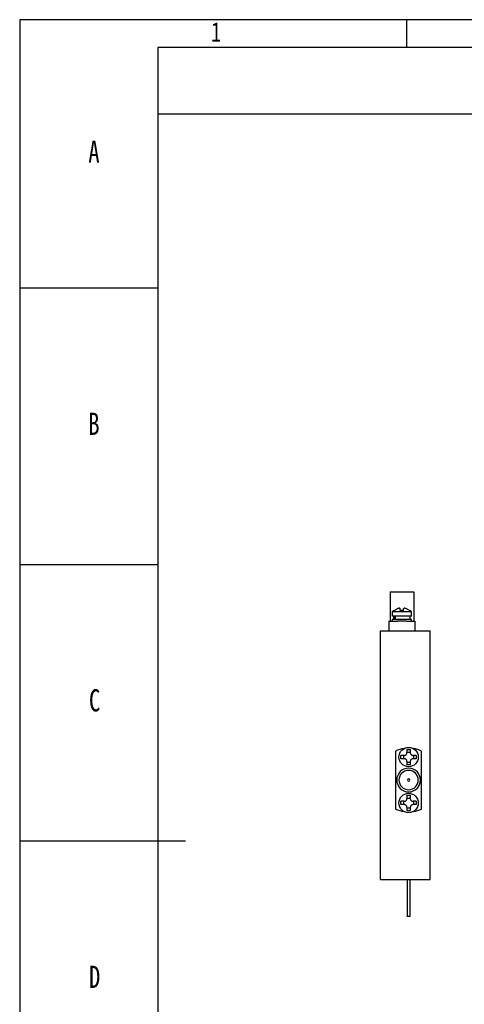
# Model space of a CAD drawing. Header units: millimetres. Extents: x 0 to 420, y 0 to 297.
# Tile 2 of 7: x 0 to 80, y 119 to 297. Entities that reach past the tile are written whole.
import ezdxf

# ---------------------------------------------------------------- set-up
doc = ezdxf.new("R2010")
doc.units = ezdxf.units.MM
for name, color, linetype in [('10', 7, 'Continuous'), ('5', 7, 'Continuous'), ('9', 7, 'Continuous')]:
    doc.layers.add(name, color=color, linetype=linetype)
doc.styles.add('SLDTEXTSTYLE1', font='hyswlongfangsong.ttf')

msp = doc.modelspace()

# ---------------------------------------------------------------- linework, layer by layer
at = {"color": 7, "linetype": 'Continuous', "lineweight": 25}
for p, q in [((67.016, 193.513), (67.016, 188.213)), ((67.016, 193.513), (71.316, 193.513)), ((71.316, 193.513), (71.316, 188.213)), ((67.416, 189.913), (67.416, 189.113)), ((69.166, 189.913), (67.416, 189.913)), ((69.166, 189.113), (67.416, 189.113)), ((67.666, 189.113), (67.666, 188.563)), ((67.706, 188.563), (67.706, 189.113)), ((67.783, 190.15), (67.782, 190.152)), ((68.366, 190.473), (67.783, 190.15)), ((67.927, 189.113), (67.927, 188.563)), ((68.866, 190.15), (68.866, 190.473)), ((70.916, 189.913), (69.166, 189.913)), ((70.916, 189.113), (69.166, 189.113)), ((69.466, 190.15), (69.466, 190.473)), ((70.55, 190.15), (69.966, 190.473)), ((70.666, 188.563), (70.666, 189.113)), ((70.916, 189.113), (70.916, 189.913)), ((66.816, 188.213), (66.816, 186.513)), ((66.816, 188.213), (68.334, 188.213)), ((67.416, 188.563), (67.416, 188.213)), ((69.166, 188.563), (67.416, 188.563)), ((69.166, 188.213), (68.334, 188.213)), ((70.916, 188.563), (69.166, 188.563)), ((69.999, 188.213), (69.166, 188.213)), ((70.041, 188.213), (71.516, 188.213)), ((70.916, 188.213), (70.916, 188.563)), ((71.516, 188.213), (71.516, 186.513)), ((65.266, 141.513), (65.266, 186.513)), ((65.266, 186.513), (74.266, 186.513)), ((74.266, 141.513), (74.266, 186.513)), ((68.016, 164.76), (68.016, 154.265)), ((69.566, 163.963), (68.983, 163.963)), ((69.466, 163.963), (69.466, 163.363)), ((70.066, 165.046), (70.066, 164.463)), ((70.066, 164.563), (70.666, 164.563)), ((70.666, 165.046), (70.666, 164.463)), ((71.75, 163.963), (71.166, 163.963)), ((71.266, 163.963), (71.266, 163.363)), ((72.716, 154.265), (72.716, 164.76)), ((69.566, 163.363), (68.983, 163.363)), ((70.066, 162.863), (70.066, 162.279)), ((70.066, 162.763), (70.666, 162.763)), ((70.666, 162.863), (70.666, 162.279)), ((71.75, 163.363), (71.166, 163.363)), ((70.066, 156.746), (70.066, 156.163)), ((70.666, 156.746), (70.666, 156.163)), ((69.566, 155.663), (68.983, 155.663)), ((69.566, 155.063), (68.983, 155.063)), ((69.466, 155.663), (69.466, 155.063)), ((70.066, 156.263), (70.666, 156.263)), ((71.75, 155.663), (71.166, 155.663)), ((71.75, 155.063), (71.166, 155.063)), ((71.266, 155.663), (71.266, 155.063)), ((70.066, 154.563), (70.066, 153.979)), ((70.066, 154.463), (70.666, 154.463)), ((70.666, 154.563), (70.666, 153.979)), ((65.266, 141.513), (74.266, 141.513)), ((70.116, 141.513), (70.116, 134.813)), ((70.616, 134.813), (70.616, 141.513)), ((70.616, 134.813), (70.116, 134.813))]:
    msp.add_line(p, q, dxfattribs=at)
for centre in [(70.366, 163.663), (70.366, 155.363)]:
    msp.add_circle(centre, 1.75, dxfattribs=at)
for centre, radius, start, end in [((70.747, 185.587), 5.46, 122.9874, 127.59844), ((67.585, 185.587), 5.46, 52.40156, 56.97349), ((70.366, 159.513), 5.75, 98.32175, 114.12292), ((70.366, 159.513), 5.75, 65.87708, 81.67825), ((70.366, 159.513), 2.15, 0, 180), ((70.366, 159.513), 1.75, 0, 180), ((70.366, 159.513), 2.15, 180, 0), ((70.366, 159.513), 1.75, 180, 0), ((70.366, 159.513), 0.19, 0, 180), ((70.366, 159.513), 0.19, 180, 0), ((70.366, 159.513), 5.75, 245.87708, 261.67825), ((70.366, 159.513), 5.75, 278.32175, 294.12292)]:
    msp.add_arc(centre, radius, start, end, dxfattribs=at)
for points, knots in [([(68.866, 190.473), (68.862, 190.497), (68.853, 190.54), (68.782, 190.578), (68.682, 190.581), (68.56, 190.553), (68.453, 190.513), (68.388, 190.483), (68.366, 190.473)], [0, 0, 0, 0, 0.2138622, 0.3936336, 0.574217, 0.736903, 0.9120015, 1, 1, 1, 1]), ([(69.966, 190.473), (69.913, 190.497), (69.814, 190.54), (69.675, 190.578), (69.57, 190.581), (69.499, 190.553), (69.47, 190.513), (69.467, 190.483), (69.466, 190.473)], [0, 0, 0, 0, 0.2138622, 0.3936336, 0.574217, 0.736903, 0.9120015, 1, 1, 1, 1]), ([(69.466, 190.15), (69.274, 190.161), (69.073, 190.171), (68.875, 190.151), (68.866, 190.15)], [0, 0, 0, 0, 0.9587009, 1, 1, 1, 1]), ([(70.551, 190.152), (70.553, 190.156), (70.556, 190.161), (70.551, 190.151), (70.55, 190.15)], [0, 0, 0, 0, 0.9174165, 1, 1, 1, 1]), ([(68.983, 163.363), (68.977, 163.555), (68.971, 163.756), (68.982, 163.954), (68.983, 163.963)], [0, 0, 0, 0, 0.9587009, 1, 1, 1, 1]), ([(69.566, 163.963), (69.62, 163.967), (69.719, 163.976), (69.857, 164.047), (69.963, 164.147), (70.033, 164.269), (70.063, 164.376), (70.065, 164.441), (70.066, 164.463)], [0, 0, 0, 0, 0.2138622, 0.3936336, 0.574217, 0.736903, 0.9120015, 1, 1, 1, 1]), ([(70.066, 165.046), (70.259, 165.052), (70.459, 165.058), (70.658, 165.047), (70.666, 165.046)], [0, 0, 0, 0, 0.9587009, 1, 1, 1, 1]), ([(70.666, 164.463), (70.671, 164.409), (70.68, 164.31), (70.751, 164.172), (70.851, 164.066), (70.972, 163.995), (71.079, 163.966), (71.145, 163.963), (71.166, 163.963)], [0, 0, 0, 0, 0.2138622, 0.3936336, 0.574217, 0.736903, 0.9120015, 1, 1, 1, 1]), ([(71.75, 163.963), (71.756, 163.77), (71.762, 163.57), (71.751, 163.371), (71.75, 163.363)], [0, 0, 0, 0, 0.9587009, 1, 1, 1, 1]), ([(70.066, 162.863), (70.062, 162.916), (70.053, 163.015), (69.982, 163.153), (69.882, 163.259), (69.76, 163.33), (69.653, 163.359), (69.588, 163.362), (69.566, 163.363)], [0, 0, 0, 0, 0.2138622, 0.3936336, 0.574217, 0.736903, 0.9120015, 1, 1, 1, 1]), ([(70.666, 162.279), (70.474, 162.273), (70.273, 162.267), (70.075, 162.278), (70.066, 162.279)], [0, 0, 0, 0, 0.95870089, 1, 1, 1, 1]), ([(71.166, 163.363), (71.113, 163.358), (71.014, 163.349), (70.875, 163.278), (70.77, 163.178), (70.699, 163.056), (70.67, 162.95), (70.667, 162.884), (70.666, 162.863)], [0, 0, 0, 0, 0.2138622, 0.3936336, 0.574217, 0.736903, 0.9120015, 1, 1, 1, 1]), ([(70.066, 156.746), (70.259, 156.752), (70.459, 156.758), (70.658, 156.747), (70.666, 156.746)], [0, 0, 0, 0, 0.9587009, 1, 1, 1, 1]), ([(68.983, 155.063), (68.977, 155.255), (68.971, 155.456), (68.982, 155.654), (68.983, 155.663)], [0, 0, 0, 0, 0.9587009, 1, 1, 1, 1]), ([(69.566, 155.663), (69.62, 155.667), (69.719, 155.676), (69.857, 155.747), (69.963, 155.847), (70.033, 155.969), (70.063, 156.076), (70.065, 156.141), (70.066, 156.163)], [0, 0, 0, 0, 0.2138622, 0.3936336, 0.574217, 0.736903, 0.9120015, 1, 1, 1, 1]), ([(70.066, 154.563), (70.062, 154.616), (70.053, 154.715), (69.982, 154.853), (69.882, 154.959), (69.76, 155.03), (69.653, 155.059), (69.588, 155.062), (69.566, 155.063)], [0, 0, 0, 0, 0.2138622, 0.3936336, 0.574217, 0.736903, 0.9120015, 1, 1, 1, 1]), ([(70.666, 156.163), (70.671, 156.109), (70.68, 156.01), (70.751, 155.872), (70.851, 155.766), (70.972, 155.695), (71.079, 155.666), (71.145, 155.663), (71.166, 155.663)], [0, 0, 0, 0, 0.2138622, 0.3936336, 0.574217, 0.736903, 0.9120015, 1, 1, 1, 1]), ([(71.166, 155.063), (71.113, 155.058), (71.014, 155.049), (70.875, 154.978), (70.77, 154.878), (70.699, 154.756), (70.67, 154.65), (70.667, 154.584), (70.666, 154.563)], [0, 0, 0, 0, 0.2138622, 0.3936336, 0.574217, 0.736903, 0.9120015, 1, 1, 1, 1]), ([(71.75, 155.663), (71.756, 155.47), (71.762, 155.27), (71.751, 155.071), (71.75, 155.063)], [0, 0, 0, 0, 0.9587009, 1, 1, 1, 1]), ([(70.666, 153.979), (70.474, 153.973), (70.273, 153.967), (70.075, 153.978), (70.066, 153.979)], [0, 0, 0, 0, 0.9587009, 1, 1, 1, 1])]:
    msp.add_open_spline(points, degree=3, knots=knots, dxfattribs=at)
at = {"layer": '5'}
for p, q in [((70, 297), (70, 292)), ((0, 248.5), (25, 248.5)), ((0, 198.5), (25, 198.5))]:
    msp.add_line(p, q, dxfattribs=at)
at = {"layer": '5', "color": 7, "lineweight": 25}
for p, q in [((415, 292), (25, 292)), ((25, 292), (25, 5)), ((25, 280), (85, 280))]:
    msp.add_line(p, q, dxfattribs=at)
at = {"layer": '5', "lineweight": 25}
msp.add_line((0, 148.5), (30, 148.5), dxfattribs=at)
at = {"layer": '9', "color": 7}
for p, q in [((420, 297), (0, 297)), ((0, 297), (0, 0))]:
    msp.add_line(p, q, dxfattribs=at)

# ---------------------------------------------------------------- texts
at = {"layer": '10', "attachment_point": 2, "style": 'SLDTEXTSTYLE1'}
for s, insert, char_height in [('1', (35.544, 296.552), 3.5), ('A', (13.437, 275.12), 4), ('B', (13.437, 225.928), 4), ('C', (13.56, 175.928), 4), ('D', (13.562, 125.928), 4)]:
    msp.add_mtext(s, dxfattribs=dict(at, insert=insert, char_height=char_height))

doc.saveas('drawing.dxf')
